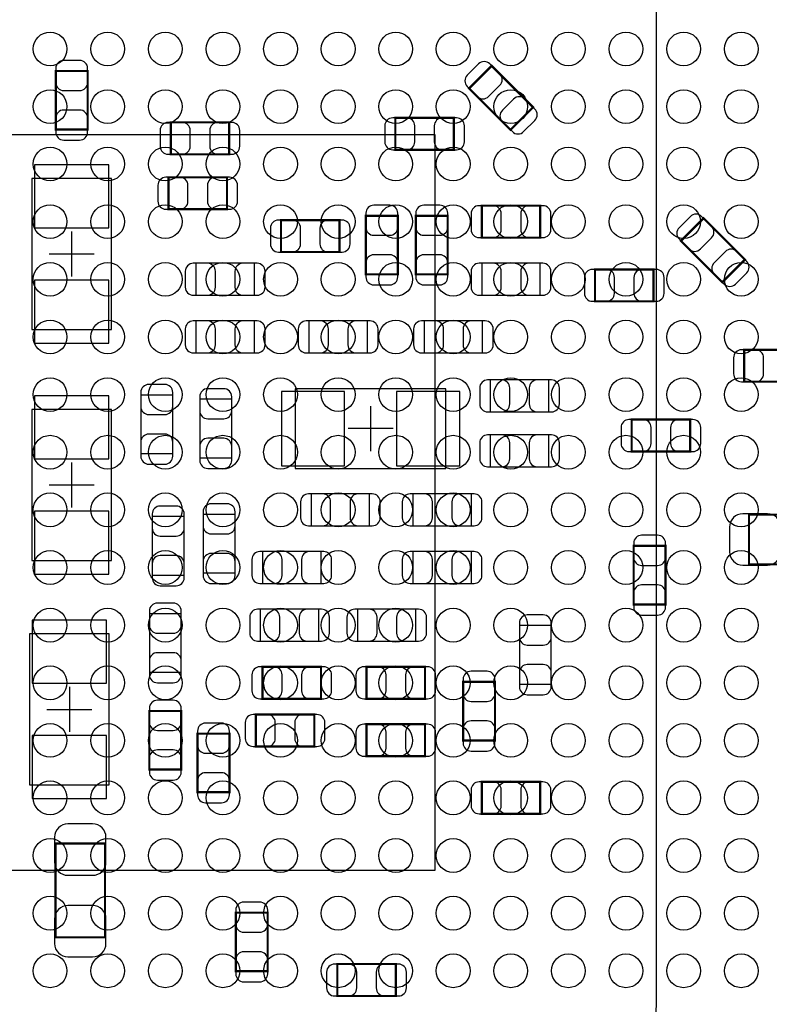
# Model space of a CAD drawing. Extents: x 6 to 62.7, y -1.8 to 30.1.
# Tile 6 of 12: x 30.9 to 39.3, y 7.6 to 18.7. Entities that reach past the tile are written whole.
import ezdxf

# ---------------------------------------------------------------- set-up
doc = ezdxf.new("R2010")
doc.units = 0
for name, color, linetype in [('PG_ASSEMBLY_BOTTOM', 140, 'CONTINUOUS'), ('PG_ASSEMBLY_TOP', 140, 'CONTINUOUS'), ('PG_BODY_CENTER', 211, 'CONTINUOUS'), ('PIN_BOTTOM', 2, 'CONTINUOUS'), ('PIN_TOP', 160, 'CONTINUOUS')]:
    doc.layers.add(name, color=color, linetype=linetype)

msp = doc.modelspace()

# ---------------------------------------------------------------- linework, layer by layer
at = {"layer": 'PG_ASSEMBLY_BOTTOM', "const_width": 0.024892}
for points in [[(31.642558, 18.132806), (31.282386, 18.132806), (31.282386, 17.472914), (31.642558, 17.472914), (31.642558, 18.132806)], [(36.202874, 18.19148), (35.948112, 17.936718), (36.41471, 17.47012), (36.669472, 17.724882), (36.202874, 18.19148)], [(33.240218, 17.193514), (33.240218, 17.553686), (32.580326, 17.553686), (32.580326, 17.193514), (33.240218, 17.193514)], [(35.775138, 17.244314), (35.775138, 17.604486), (35.115246, 17.604486), (35.115246, 17.244314), (35.775138, 17.244314)], [(33.214818, 16.573754), (33.214818, 16.933926), (32.554926, 16.933926), (32.554926, 16.573754), (33.214818, 16.573754)], [(36.750498, 16.253714), (36.750498, 16.613886), (36.090606, 16.613886), (36.090606, 16.253714), (36.750498, 16.253714)], [(33.824926, 16.451326), (33.824926, 16.091154), (34.484818, 16.091154), (34.484818, 16.451326), (33.824926, 16.451326)], [(35.142678, 16.499586), (34.782506, 16.499586), (34.782506, 15.839694), (35.142678, 15.839694), (35.142678, 16.499586)], [(35.706558, 16.499586), (35.346386, 16.499586), (35.346386, 15.839694), (35.706558, 15.839694), (35.706558, 16.499586)], [(38.593522, 16.4719), (38.33876, 16.217138), (38.805358, 15.75054), (39.06012, 16.005302), (38.593522, 16.4719)], [(38.028626, 15.534894), (38.028626, 15.895066), (37.368734, 15.895066), (37.368734, 15.534894), (38.028626, 15.534894)], [(39.052246, 14.988286), (39.052246, 14.628114), (39.712138, 14.628114), (39.712138, 14.988286), (39.052246, 14.988286)], [(37.782246, 14.200886), (37.782246, 13.840714), (38.442138, 13.840714), (38.442138, 14.200886), (37.782246, 14.200886)], [(40.16629, 12.568682), (40.16629, 13.128498), (39.106094, 13.128498), (39.106094, 12.568682), (40.16629, 12.568682)], [(37.805106, 12.116054), (38.165278, 12.116054), (38.165278, 12.775946), (37.805106, 12.775946), (37.805106, 12.116054)], [(33.616646, 11.411966), (33.616646, 11.051794), (34.276538, 11.051794), (34.276538, 11.411966), (33.616646, 11.411966)], [(35.450018, 11.051794), (35.450018, 11.411966), (34.790126, 11.411966), (34.790126, 11.051794), (35.450018, 11.051794)], [(36.239958, 11.241786), (35.879786, 11.241786), (35.879786, 10.581894), (36.239958, 10.581894), (36.239958, 11.241786)], [(32.699198, 10.914126), (32.339026, 10.914126), (32.339026, 10.254234), (32.699198, 10.254234), (32.699198, 10.914126)], [(33.540446, 10.873486), (33.540446, 10.513314), (34.200338, 10.513314), (34.200338, 10.873486), (33.540446, 10.873486)], [(35.450018, 10.404094), (35.450018, 10.764266), (34.790126, 10.764266), (34.790126, 10.404094), (35.450018, 10.404094)], [(33.242758, 10.657586), (32.882586, 10.657586), (32.882586, 9.997694), (33.242758, 9.997694), (33.242758, 10.657586)], [(36.750498, 9.753854), (36.750498, 10.114026), (36.090606, 10.114026), (36.090606, 9.753854), (36.750498, 9.753854)], [(31.279084, 8.359902), (31.8389, 8.359902), (31.8389, 9.420098), (31.279084, 9.420098), (31.279084, 8.359902)], [(33.674558, 8.638286), (33.314386, 8.638286), (33.314386, 7.978394), (33.674558, 7.978394), (33.674558, 8.638286)], [(34.459926, 8.059166), (34.459926, 7.698994), (35.119818, 7.698994), (35.119818, 8.059166), (34.459926, 8.059166)]]:
    msp.add_lwpolyline(points, dxfattribs=at)
at = {"layer": 'PG_ASSEMBLY_BOTTOM'}
for points in [[(31.912052, 15.21714), (31.912052, 16.91894), (31.012892, 16.91894), (31.012892, 15.21714), (31.912052, 15.21714)], [(33.524698, 15.603474), (33.524698, 15.963646), (32.864806, 15.963646), (32.864806, 15.603474), (33.524698, 15.603474)], [(36.750498, 15.603474), (36.750498, 15.963646), (36.090606, 15.963646), (36.090606, 15.603474), (36.750498, 15.603474)], [(33.524698, 14.953234), (33.524698, 15.313406), (32.864806, 15.313406), (32.864806, 14.953234), (33.524698, 14.953234)], [(34.799778, 14.953234), (34.799778, 15.313406), (34.139886, 15.313406), (34.139886, 14.953234), (34.799778, 14.953234)], [(35.440366, 15.313406), (35.440366, 14.953234), (36.100258, 14.953234), (36.100258, 15.313406), (35.440366, 15.313406)], [(36.847018, 14.287754), (36.847018, 14.647926), (36.187126, 14.647926), (36.187126, 14.287754), (36.847018, 14.287754)], [(32.242506, 13.817854), (32.602678, 13.817854), (32.602678, 14.477746), (32.242506, 14.477746), (32.242506, 13.817854)], [(35.686492, 14.54912), (33.984692, 14.54912), (33.984692, 13.64996), (35.686492, 13.64996), (35.686492, 14.54912)], [(32.907986, 13.769594), (33.268158, 13.769594), (33.268158, 14.429486), (32.907986, 14.429486), (32.907986, 13.769594)], [(31.912052, 12.6111), (31.912052, 14.3129), (31.012892, 14.3129), (31.012892, 12.6111), (31.912052, 12.6111)], [(36.847018, 13.667994), (36.847018, 14.028166), (36.187126, 14.028166), (36.187126, 13.667994), (36.847018, 13.667994)], [(34.825178, 13.002514), (34.825178, 13.362686), (34.165286, 13.362686), (34.165286, 13.002514), (34.825178, 13.002514)], [(35.313366, 13.362686), (35.313366, 13.002514), (35.973258, 13.002514), (35.973258, 13.362686), (35.313366, 13.362686)], [(33.306258, 13.131546), (32.946086, 13.131546), (32.946086, 12.471654), (33.306258, 12.471654), (33.306258, 13.131546)], [(32.732218, 13.106146), (32.372046, 13.106146), (32.372046, 12.446254), (32.732218, 12.446254), (32.732218, 13.106146)], [(33.616646, 12.712446), (33.616646, 12.352274), (34.276538, 12.352274), (34.276538, 12.712446), (33.616646, 12.712446)], [(35.313366, 12.712446), (35.313366, 12.352274), (35.973258, 12.352274), (35.973258, 12.712446), (35.313366, 12.712446)], [(32.339026, 11.351514), (32.699198, 11.351514), (32.699198, 12.011406), (32.339026, 12.011406), (32.339026, 11.351514)], [(33.591246, 12.062206), (33.591246, 11.702034), (34.251138, 11.702034), (34.251138, 12.062206), (33.591246, 12.062206)], [(35.348418, 11.702034), (35.348418, 12.062206), (34.688526, 12.062206), (34.688526, 11.702034), (35.348418, 11.702034)], [(30.987492, 11.78306), (30.987492, 10.08126), (31.886652, 10.08126), (31.886652, 11.78306), (30.987492, 11.78306)], [(36.874958, 11.876786), (36.514786, 11.876786), (36.514786, 11.216894), (36.874958, 11.216894), (36.874958, 11.876786)]]:
    msp.add_lwpolyline(points, dxfattribs=at)
at = {"layer": 'PG_ASSEMBLY_TOP'}
msp.add_lwpolyline([(37.063172, 19.9136), (26.534872, 19.9136, 0.414206), (25.534112, 18.91284), (25.534112, 7.61746, 0.413884), (26.534872, 6.61924), (37.063172, 6.61924, 0.414138), (38.063932, 7.61746), (38.063932, 18.91284, 0.414459), (37.063172, 19.9136)], format="xyb", dxfattribs=at)
msp.add_lwpolyline([(35.564572, 9.1186), (35.564572, 17.4117), (28.036012, 17.4117), (28.036012, 9.1186), (35.564572, 9.1186)], dxfattribs=at)
at = {"layer": 'PG_BODY_CENTER'}
for points in [[(31.462472, 15.81404), (31.462472, 16.32204)], [(31.716472, 16.06804), (31.208472, 16.06804)], [(34.835592, 14.35354), (34.835592, 13.84554)], [(35.089592, 14.09954), (34.581592, 14.09954)], [(31.462472, 13.208), (31.462472, 13.716)], [(31.716472, 13.462), (31.208472, 13.462)], [(31.437072, 11.18616), (31.437072, 10.67816)], [(31.183072, 10.93216), (31.691072, 10.93216)]]:
    msp.add_lwpolyline(points, dxfattribs=at)
at = {"layer": 'PIN_BOTTOM'}
for points in [[(31.282386, 18.162778), (31.282386, 18.002758, 0.413587), (31.372556, 17.912842), (31.552388, 17.912842, 0.413587), (31.642558, 18.002758), (31.642558, 18.162778, 0.413587), (31.552388, 18.252694), (31.372556, 18.252694, 0.413587)], [(35.92703, 17.9578), (36.04006, 17.84477, 0.414276), (36.167568, 17.845024), (36.294568, 17.972024, 0.414276), (36.294822, 18.099532), (36.181792, 18.212562, 0.414276), (36.054284, 18.212308), (35.927284, 18.085308, 0.414276)], [(36.690554, 17.7038), (36.577524, 17.81683, 0.414276), (36.450016, 17.816576), (36.323016, 17.689576, 0.414276), (36.322762, 17.562068), (36.435792, 17.449038, 0.414276), (36.5633, 17.449292), (36.6903, 17.576292, 0.414276)], [(31.642558, 17.442942), (31.642558, 17.602962, 0.413587), (31.552388, 17.692878), (31.372556, 17.692878, 0.413587), (31.282386, 17.602962), (31.282386, 17.442942, 0.413587), (31.372556, 17.353026), (31.552388, 17.353026, 0.413587)], [(32.550354, 17.193514), (32.710374, 17.193514, 0.413587), (32.80029, 17.283684), (32.80029, 17.463516, 0.413587), (32.710374, 17.553686), (32.550354, 17.553686, 0.413587), (32.460438, 17.463516), (32.460438, 17.283684, 0.413587)], [(33.27019, 17.553686), (33.11017, 17.553686, 0.413587), (33.020254, 17.463516), (33.020254, 17.283684, 0.413587), (33.11017, 17.193514), (33.27019, 17.193514, 0.413587), (33.360106, 17.283684), (33.360106, 17.463516, 0.413587)], [(35.085274, 17.244314), (35.245294, 17.244314, 0.413587), (35.33521, 17.334484), (35.33521, 17.514316, 0.413587), (35.245294, 17.604486), (35.085274, 17.604486, 0.413587), (34.995358, 17.514316), (34.995358, 17.334484, 0.413587)], [(35.80511, 17.604486), (35.64509, 17.604486, 0.413587), (35.555174, 17.514316), (35.555174, 17.334484, 0.413587), (35.64509, 17.244314), (35.80511, 17.244314, 0.413587), (35.895026, 17.334484), (35.895026, 17.514316, 0.413587)], [(32.524954, 16.573754), (32.684974, 16.573754, 0.413587), (32.77489, 16.663924), (32.77489, 16.843756, 0.413587), (32.684974, 16.933926), (32.524954, 16.933926, 0.413587), (32.435038, 16.843756), (32.435038, 16.663924, 0.413587)], [(33.24479, 16.933926), (33.08477, 16.933926, 0.413587), (32.994854, 16.843756), (32.994854, 16.663924, 0.413587), (33.08477, 16.573754), (33.24479, 16.573754, 0.413587), (33.334706, 16.663924), (33.334706, 16.843756, 0.413587)], [(34.782506, 16.529558), (34.782506, 16.369538, 0.413587), (34.872676, 16.279622), (35.052508, 16.279622, 0.413587), (35.142678, 16.369538), (35.142678, 16.529558, 0.413587), (35.052508, 16.619474), (34.872676, 16.619474, 0.413587)], [(35.346386, 16.529558), (35.346386, 16.369538, 0.413587), (35.436556, 16.279622), (35.616388, 16.279622, 0.413587), (35.706558, 16.369538), (35.706558, 16.529558, 0.413587), (35.616388, 16.619474), (35.436556, 16.619474, 0.413587)], [(36.060634, 16.253714), (36.220654, 16.253714, 0.413587), (36.31057, 16.343884), (36.31057, 16.523716, 0.413587), (36.220654, 16.613886), (36.060634, 16.613886, 0.413587), (35.970718, 16.523716), (35.970718, 16.343884, 0.413587)], [(36.78047, 16.613886), (36.62045, 16.613886, 0.413587), (36.530534, 16.523716), (36.530534, 16.343884, 0.413587), (36.62045, 16.253714), (36.78047, 16.253714, 0.413587), (36.870386, 16.343884), (36.870386, 16.523716, 0.413587)], [(33.794954, 16.091154), (33.954974, 16.091154, 0.413587), (34.04489, 16.181324), (34.04489, 16.361156, 0.413587), (33.954974, 16.451326), (33.794954, 16.451326, 0.413587), (33.705038, 16.361156), (33.705038, 16.181324, 0.413587)], [(34.51479, 16.451326), (34.35477, 16.451326, 0.413587), (34.264854, 16.361156), (34.264854, 16.181324, 0.413587), (34.35477, 16.091154), (34.51479, 16.091154, 0.413587), (34.604706, 16.181324), (34.604706, 16.361156, 0.413587)], [(38.317678, 16.23822), (38.430708, 16.12519, 0.414276), (38.558216, 16.125444), (38.685216, 16.252444, 0.414276), (38.68547, 16.379952), (38.57244, 16.492982, 0.414276), (38.444932, 16.492728), (38.317932, 16.365728, 0.414276)], [(39.081202, 15.98422), (38.968172, 16.09725, 0.414276), (38.840664, 16.096996), (38.713664, 15.969996, 0.414276), (38.71341, 15.842488), (38.82644, 15.729458, 0.414276), (38.953948, 15.729712), (39.080948, 15.856712, 0.414276)], [(35.142678, 15.809722), (35.142678, 15.969742, 0.413587), (35.052508, 16.059658), (34.872676, 16.059658, 0.413587), (34.782506, 15.969742), (34.782506, 15.809722, 0.413587), (34.872676, 15.719806), (35.052508, 15.719806, 0.413587)], [(35.706558, 15.809722), (35.706558, 15.969742, 0.413587), (35.616388, 16.059658), (35.436556, 16.059658, 0.413587), (35.346386, 15.969742), (35.346386, 15.809722, 0.413587), (35.436556, 15.719806), (35.616388, 15.719806, 0.413587)], [(32.834834, 15.603474), (32.994854, 15.603474, 0.413587), (33.08477, 15.693644), (33.08477, 15.873476, 0.413587), (32.994854, 15.963646), (32.834834, 15.963646, 0.413587), (32.744918, 15.873476), (32.744918, 15.693644, 0.413587)], [(33.55467, 15.963646), (33.39465, 15.963646, 0.413587), (33.304734, 15.873476), (33.304734, 15.693644, 0.413587), (33.39465, 15.603474), (33.55467, 15.603474, 0.413587), (33.644586, 15.693644), (33.644586, 15.873476, 0.413587)], [(36.060634, 15.603474), (36.220654, 15.603474, 0.413587), (36.31057, 15.693644), (36.31057, 15.873476, 0.413587), (36.220654, 15.963646), (36.060634, 15.963646, 0.413587), (35.970718, 15.873476), (35.970718, 15.693644, 0.413587)], [(36.78047, 15.963646), (36.62045, 15.963646, 0.413587), (36.530534, 15.873476), (36.530534, 15.693644, 0.413587), (36.62045, 15.603474), (36.78047, 15.603474, 0.413587), (36.870386, 15.693644), (36.870386, 15.873476, 0.413587)], [(37.338762, 15.534894), (37.498782, 15.534894, 0.413587), (37.588698, 15.625064), (37.588698, 15.804896, 0.413587), (37.498782, 15.895066), (37.338762, 15.895066, 0.413587), (37.248846, 15.804896), (37.248846, 15.625064, 0.413587)], [(38.058598, 15.895066), (37.898578, 15.895066, 0.413587), (37.808662, 15.804896), (37.808662, 15.625064, 0.413587), (37.898578, 15.534894), (38.058598, 15.534894, 0.413587), (38.148514, 15.625064), (38.148514, 15.804896, 0.413587)], [(32.834834, 14.953234), (32.994854, 14.953234, 0.413587), (33.08477, 15.043404), (33.08477, 15.223236, 0.413587), (32.994854, 15.313406), (32.834834, 15.313406, 0.413587), (32.744918, 15.223236), (32.744918, 15.043404, 0.413587)], [(33.55467, 15.313406), (33.39465, 15.313406, 0.413587), (33.304734, 15.223236), (33.304734, 15.043404, 0.413587), (33.39465, 14.953234), (33.55467, 14.953234, 0.413587), (33.644586, 15.043404), (33.644586, 15.223236, 0.413587)], [(34.109914, 14.953234), (34.269934, 14.953234, 0.413587), (34.35985, 15.043404), (34.35985, 15.223236, 0.413587), (34.269934, 15.313406), (34.109914, 15.313406, 0.413587), (34.019998, 15.223236), (34.019998, 15.043404, 0.413587)], [(34.82975, 15.313406), (34.66973, 15.313406, 0.413587), (34.579814, 15.223236), (34.579814, 15.043404, 0.413587), (34.66973, 14.953234), (34.82975, 14.953234, 0.413587), (34.919666, 15.043404), (34.919666, 15.223236, 0.413587)], [(35.410394, 14.953234), (35.570414, 14.953234, 0.413587), (35.66033, 15.043404), (35.66033, 15.223236, 0.413587), (35.570414, 15.313406), (35.410394, 15.313406, 0.413587), (35.320478, 15.223236), (35.320478, 15.043404, 0.413587)], [(36.13023, 15.313406), (35.97021, 15.313406, 0.413587), (35.880294, 15.223236), (35.880294, 15.043404, 0.413587), (35.97021, 14.953234), (36.13023, 14.953234, 0.413587), (36.220146, 15.043404), (36.220146, 15.223236, 0.413587)], [(39.022274, 14.628114), (39.182294, 14.628114, 0.413587), (39.27221, 14.718284), (39.27221, 14.898116, 0.413587), (39.182294, 14.988286), (39.022274, 14.988286, 0.413587), (38.932358, 14.898116), (38.932358, 14.718284, 0.413587)], [(32.242506, 14.507718), (32.242506, 14.347698, 0.413587), (32.332676, 14.257782), (32.512508, 14.257782, 0.413587), (32.602678, 14.347698), (32.602678, 14.507718, 0.413587), (32.512508, 14.597634), (32.332676, 14.597634, 0.413587)], [(36.157154, 14.287754), (36.317174, 14.287754, 0.413587), (36.40709, 14.377924), (36.40709, 14.557756, 0.413587), (36.317174, 14.647926), (36.157154, 14.647926, 0.413587), (36.067238, 14.557756), (36.067238, 14.377924, 0.413587)], [(36.87699, 14.647926), (36.71697, 14.647926, 0.413587), (36.627054, 14.557756), (36.627054, 14.377924, 0.413587), (36.71697, 14.287754), (36.87699, 14.287754, 0.413587), (36.966906, 14.377924), (36.966906, 14.557756, 0.413587)], [(32.907986, 14.459458), (32.907986, 14.299438, 0.413587), (32.998156, 14.209522), (33.177988, 14.209522, 0.413587), (33.268158, 14.299438), (33.268158, 14.459458, 0.413587), (33.177988, 14.549374), (32.998156, 14.549374, 0.413587)], [(37.752274, 13.840714), (37.912294, 13.840714, 0.413587), (38.00221, 13.930884), (38.00221, 14.110716, 0.413587), (37.912294, 14.200886), (37.752274, 14.200886, 0.413587), (37.662358, 14.110716), (37.662358, 13.930884, 0.413587)], [(38.47211, 14.200886), (38.31209, 14.200886, 0.413587), (38.222174, 14.110716), (38.222174, 13.930884, 0.413587), (38.31209, 13.840714), (38.47211, 13.840714, 0.413587), (38.562026, 13.930884), (38.562026, 14.110716, 0.413587)], [(32.602678, 13.787882), (32.602678, 13.947902, 0.413587), (32.512508, 14.037818), (32.332676, 14.037818, 0.413587), (32.242506, 13.947902), (32.242506, 13.787882, 0.413587), (32.332676, 13.697966), (32.512508, 13.697966, 0.413587)], [(36.157154, 13.667994), (36.317174, 13.667994, 0.413587), (36.40709, 13.758164), (36.40709, 13.937996, 0.413587), (36.317174, 14.028166), (36.157154, 14.028166, 0.413587), (36.067238, 13.937996), (36.067238, 13.758164, 0.413587)], [(36.87699, 14.028166), (36.71697, 14.028166, 0.413587), (36.627054, 13.937996), (36.627054, 13.758164, 0.413587), (36.71697, 13.667994), (36.87699, 13.667994, 0.413587), (36.966906, 13.758164), (36.966906, 13.937996, 0.413587)], [(33.268158, 13.739622), (33.268158, 13.899642, 0.413587), (33.177988, 13.989558), (32.998156, 13.989558, 0.413587), (32.907986, 13.899642), (32.907986, 13.739622, 0.413587), (32.998156, 13.649706), (33.177988, 13.649706, 0.413587)], [(34.135314, 13.002514), (34.295334, 13.002514, 0.413587), (34.38525, 13.092684), (34.38525, 13.272516, 0.413587), (34.295334, 13.362686), (34.135314, 13.362686, 0.413587), (34.045398, 13.272516), (34.045398, 13.092684, 0.413587)], [(34.85515, 13.362686), (34.69513, 13.362686, 0.413587), (34.605214, 13.272516), (34.605214, 13.092684, 0.413587), (34.69513, 13.002514), (34.85515, 13.002514, 0.413587), (34.945066, 13.092684), (34.945066, 13.272516, 0.413587)], [(35.283394, 13.002514), (35.443414, 13.002514, 0.413587), (35.53333, 13.092684), (35.53333, 13.272516, 0.413587), (35.443414, 13.362686), (35.283394, 13.362686, 0.413587), (35.193478, 13.272516), (35.193478, 13.092684, 0.413587)], [(36.00323, 13.362686), (35.84321, 13.362686, 0.413587), (35.753294, 13.272516), (35.753294, 13.092684, 0.413587), (35.84321, 13.002514), (36.00323, 13.002514, 0.413587), (36.093146, 13.092684), (36.093146, 13.272516, 0.413587)], [(32.372046, 13.136118), (32.372046, 12.976098, 0.413587), (32.462216, 12.886182), (32.642048, 12.886182, 0.413587), (32.732218, 12.976098), (32.732218, 13.136118, 0.413587), (32.642048, 13.226034), (32.462216, 13.226034, 0.413587)], [(32.946086, 13.161518), (32.946086, 13.001498, 0.413587), (33.036256, 12.911582), (33.216088, 12.911582, 0.413587), (33.306258, 13.001498), (33.306258, 13.161518, 0.413587), (33.216088, 13.251434), (33.036256, 13.251434, 0.413587)], [(39.036244, 12.558522), (39.316152, 12.558522, 0.414846), (39.466266, 12.708636), (39.466266, 12.988544, 0.414846), (39.316152, 13.138658), (39.036244, 13.138658, 0.414846), (38.88613, 12.988544), (38.88613, 12.708636, 0.414846)], [(37.805106, 12.805918), (37.805106, 12.645898, 0.413587), (37.895276, 12.555982), (38.075108, 12.555982, 0.413587), (38.165278, 12.645898), (38.165278, 12.805918, 0.413587), (38.075108, 12.895834), (37.895276, 12.895834, 0.413587)], [(32.732218, 12.416282), (32.732218, 12.576302, 0.413587), (32.642048, 12.666218), (32.462216, 12.666218, 0.413587), (32.372046, 12.576302), (32.372046, 12.416282, 0.413587), (32.462216, 12.326366), (32.642048, 12.326366, 0.413587)], [(33.306258, 12.441682), (33.306258, 12.601702, 0.413587), (33.216088, 12.691618), (33.036256, 12.691618, 0.413587), (32.946086, 12.601702), (32.946086, 12.441682, 0.413587), (33.036256, 12.351766), (33.216088, 12.351766, 0.413587)], [(33.586674, 12.352274), (33.746694, 12.352274, 0.413587), (33.83661, 12.442444), (33.83661, 12.622276, 0.413587), (33.746694, 12.712446), (33.586674, 12.712446, 0.413587), (33.496758, 12.622276), (33.496758, 12.442444, 0.413587)], [(34.30651, 12.712446), (34.14649, 12.712446, 0.413587), (34.056574, 12.622276), (34.056574, 12.442444, 0.413587), (34.14649, 12.352274), (34.30651, 12.352274, 0.413587), (34.396426, 12.442444), (34.396426, 12.622276, 0.413587)], [(35.283394, 12.352274), (35.443414, 12.352274, 0.413587), (35.53333, 12.442444), (35.53333, 12.622276, 0.413587), (35.443414, 12.712446), (35.283394, 12.712446, 0.413587), (35.193478, 12.622276), (35.193478, 12.442444, 0.413587)], [(36.00323, 12.712446), (35.84321, 12.712446, 0.413587), (35.753294, 12.622276), (35.753294, 12.442444, 0.413587), (35.84321, 12.352274), (36.00323, 12.352274, 0.413587), (36.093146, 12.442444), (36.093146, 12.622276, 0.413587)], [(38.165278, 12.086082), (38.165278, 12.246102, 0.413587), (38.075108, 12.336018), (37.895276, 12.336018, 0.413587), (37.805106, 12.246102), (37.805106, 12.086082, 0.413587), (37.895276, 11.996166), (38.075108, 11.996166, 0.413587)], [(32.339026, 12.041378), (32.339026, 11.881358, 0.413587), (32.429196, 11.791442), (32.609028, 11.791442, 0.413587), (32.699198, 11.881358), (32.699198, 12.041378, 0.413587), (32.609028, 12.131294), (32.429196, 12.131294, 0.413587)], [(33.561274, 11.702034), (33.721294, 11.702034, 0.413587), (33.81121, 11.792204), (33.81121, 11.972036, 0.413587), (33.721294, 12.062206), (33.561274, 12.062206, 0.413587), (33.471358, 11.972036), (33.471358, 11.792204, 0.413587)], [(34.28111, 12.062206), (34.12109, 12.062206, 0.413587), (34.031174, 11.972036), (34.031174, 11.792204, 0.413587), (34.12109, 11.702034), (34.28111, 11.702034, 0.413587), (34.371026, 11.792204), (34.371026, 11.972036, 0.413587)], [(34.658554, 11.702034), (34.818574, 11.702034, 0.413587), (34.90849, 11.792204), (34.90849, 11.972036, 0.413587), (34.818574, 12.062206), (34.658554, 12.062206, 0.413587), (34.568638, 11.972036), (34.568638, 11.792204, 0.413587)], [(35.37839, 12.062206), (35.21837, 12.062206, 0.413587), (35.128454, 11.972036), (35.128454, 11.792204, 0.413587), (35.21837, 11.702034), (35.37839, 11.702034, 0.413587), (35.468306, 11.792204), (35.468306, 11.972036, 0.413587)], [(36.514786, 11.906758), (36.514786, 11.746738, 0.413587), (36.604956, 11.656822), (36.784788, 11.656822, 0.413587), (36.874958, 11.746738), (36.874958, 11.906758, 0.413587), (36.784788, 11.996674), (36.604956, 11.996674, 0.413587)], [(32.699198, 11.321542), (32.699198, 11.481562, 0.413587), (32.609028, 11.571478), (32.429196, 11.571478, 0.413587), (32.339026, 11.481562), (32.339026, 11.321542, 0.413587), (32.429196, 11.231626), (32.609028, 11.231626, 0.413587)], [(33.586674, 11.051794), (33.746694, 11.051794, 0.413587), (33.83661, 11.141964), (33.83661, 11.321796, 0.413587), (33.746694, 11.411966), (33.586674, 11.411966, 0.413587), (33.496758, 11.321796), (33.496758, 11.141964, 0.413587)], [(34.30651, 11.411966), (34.14649, 11.411966, 0.413587), (34.056574, 11.321796), (34.056574, 11.141964, 0.413587), (34.14649, 11.051794), (34.30651, 11.051794, 0.413587), (34.396426, 11.141964), (34.396426, 11.321796, 0.413587)], [(34.760154, 11.051794), (34.920174, 11.051794, 0.413587), (35.01009, 11.141964), (35.01009, 11.321796, 0.413587), (34.920174, 11.411966), (34.760154, 11.411966, 0.413587), (34.670238, 11.321796), (34.670238, 11.141964, 0.413587)], [(35.47999, 11.411966), (35.31997, 11.411966, 0.413587), (35.230054, 11.321796), (35.230054, 11.141964, 0.413587), (35.31997, 11.051794), (35.47999, 11.051794, 0.413587), (35.569906, 11.141964), (35.569906, 11.321796, 0.413587)], [(35.879786, 11.271758), (35.879786, 11.111738, 0.413587), (35.969956, 11.021822), (36.149788, 11.021822, 0.413587), (36.239958, 11.111738), (36.239958, 11.271758, 0.413587), (36.149788, 11.361674), (35.969956, 11.361674, 0.413587)], [(36.874958, 11.186922), (36.874958, 11.346942, 0.413587), (36.784788, 11.436858), (36.604956, 11.436858, 0.413587), (36.514786, 11.346942), (36.514786, 11.186922, 0.413587), (36.604956, 11.097006), (36.784788, 11.097006, 0.413587)], [(32.339026, 10.944098), (32.339026, 10.784078, 0.413587), (32.429196, 10.694162), (32.609028, 10.694162, 0.413587), (32.699198, 10.784078), (32.699198, 10.944098, 0.413587), (32.609028, 11.034014), (32.429196, 11.034014, 0.413587)], [(32.882586, 10.687558), (32.882586, 10.527538, 0.413587), (32.972756, 10.437622), (33.152588, 10.437622, 0.413587), (33.242758, 10.527538), (33.242758, 10.687558, 0.413587), (33.152588, 10.777474), (32.972756, 10.777474, 0.413587)], [(33.510474, 10.513314), (33.670494, 10.513314, 0.413587), (33.76041, 10.603484), (33.76041, 10.783316, 0.413587), (33.670494, 10.873486), (33.510474, 10.873486, 0.413587), (33.420558, 10.783316), (33.420558, 10.603484, 0.413587)], [(34.23031, 10.873486), (34.07029, 10.873486, 0.413587), (33.980374, 10.783316), (33.980374, 10.603484, 0.413587), (34.07029, 10.513314), (34.23031, 10.513314, 0.413587), (34.320226, 10.603484), (34.320226, 10.783316, 0.413587)], [(36.239958, 10.551922), (36.239958, 10.711942, 0.413587), (36.149788, 10.801858), (35.969956, 10.801858, 0.413587), (35.879786, 10.711942), (35.879786, 10.551922, 0.413587), (35.969956, 10.462006), (36.149788, 10.462006, 0.413587)], [(34.760154, 10.404094), (34.920174, 10.404094, 0.413587), (35.01009, 10.494264), (35.01009, 10.674096, 0.413587), (34.920174, 10.764266), (34.760154, 10.764266, 0.413587), (34.670238, 10.674096), (34.670238, 10.494264, 0.413587)], [(35.47999, 10.764266), (35.31997, 10.764266, 0.413587), (35.230054, 10.674096), (35.230054, 10.494264, 0.413587), (35.31997, 10.404094), (35.47999, 10.404094, 0.413587), (35.569906, 10.494264), (35.569906, 10.674096, 0.413587)], [(32.699198, 10.224262), (32.699198, 10.384282, 0.413587), (32.609028, 10.474198), (32.429196, 10.474198, 0.413587), (32.339026, 10.384282), (32.339026, 10.224262, 0.413587), (32.429196, 10.134346), (32.609028, 10.134346, 0.413587)], [(33.242758, 9.967722), (33.242758, 10.127742, 0.413587), (33.152588, 10.217658), (32.972756, 10.217658, 0.413587), (32.882586, 10.127742), (32.882586, 9.967722, 0.413587), (32.972756, 9.877806), (33.152588, 9.877806, 0.413587)], [(36.060634, 9.753854), (36.220654, 9.753854, 0.413587), (36.31057, 9.844024), (36.31057, 10.023856, 0.413587), (36.220654, 10.114026), (36.060634, 10.114026, 0.413587), (35.970718, 10.023856), (35.970718, 9.844024, 0.413587)], [(36.78047, 10.114026), (36.62045, 10.114026, 0.413587), (36.530534, 10.023856), (36.530534, 9.844024, 0.413587), (36.62045, 9.753854), (36.78047, 9.753854, 0.413587), (36.870386, 9.844024), (36.870386, 10.023856, 0.413587)], [(31.268924, 9.489948), (31.268924, 9.21004, 0.414846), (31.419038, 9.059926), (31.698946, 9.059926, 0.414846), (31.84906, 9.21004), (31.84906, 9.489948, 0.414846), (31.698946, 9.640062), (31.419038, 9.640062, 0.414846)], [(31.84906, 8.290052), (31.84906, 8.56996, 0.414846), (31.698946, 8.720074), (31.419038, 8.720074, 0.414846), (31.268924, 8.56996), (31.268924, 8.290052, 0.414846), (31.419038, 8.139938), (31.698946, 8.139938, 0.414846)], [(33.314386, 8.668258), (33.314386, 8.508238, 0.413587), (33.404556, 8.418322), (33.584388, 8.418322, 0.413587), (33.674558, 8.508238), (33.674558, 8.668258, 0.413587), (33.584388, 8.758174), (33.404556, 8.758174, 0.413587)], [(33.674558, 7.948422), (33.674558, 8.108442, 0.413587), (33.584388, 8.198358), (33.404556, 8.198358, 0.413587), (33.314386, 8.108442), (33.314386, 7.948422, 0.413587), (33.404556, 7.858506), (33.584388, 7.858506, 0.413587)], [(34.429954, 7.698994), (34.589974, 7.698994, 0.413587), (34.67989, 7.789164), (34.67989, 7.968996, 0.413587), (34.589974, 8.059166), (34.429954, 8.059166, 0.413587), (34.340038, 7.968996), (34.340038, 7.789164, 0.413587)], [(35.14979, 8.059166), (34.98977, 8.059166, 0.413587), (34.899854, 7.968996), (34.899854, 7.789164, 0.413587), (34.98977, 7.698994), (35.14979, 7.698994, 0.413587), (35.239706, 7.789164), (35.239706, 7.968996, 0.413587)]]:
    msp.add_lwpolyline(points, format="xyb", close=True, dxfattribs=at)
for points in [[(31.043372, 16.36268), (31.881572, 16.36268), (31.881572, 17.07388), (31.043372, 17.07388)], [(31.043372, 15.0622), (31.881572, 15.0622), (31.881572, 15.7734), (31.043372, 15.7734)], [(31.043372, 13.75664), (31.881572, 13.75664), (31.881572, 14.46784), (31.043372, 14.46784)], [(34.540952, 13.68044), (34.540952, 14.51864), (33.829752, 14.51864), (33.829752, 13.68044)], [(35.841432, 13.68044), (35.841432, 14.51864), (35.130232, 14.51864), (35.130232, 13.68044)], [(31.043372, 12.45616), (31.881572, 12.45616), (31.881572, 13.16736), (31.043372, 13.16736)], [(31.856172, 11.938), (31.017972, 11.938), (31.017972, 11.2268), (31.856172, 11.2268)], [(31.856172, 10.63752), (31.017972, 10.63752), (31.017972, 9.92632), (31.856172, 9.92632)]]:
    msp.add_lwpolyline(points, close=True, dxfattribs=at)
at = {"layer": 'PIN_TOP'}
for centre in [(31.218632, 18.38198), (31.868872, 18.38198), (32.519112, 18.38198), (33.169352, 18.38198), (33.819592, 18.38198), (34.469832, 18.38198), (35.120072, 18.38198), (35.767772, 18.38198), (36.418012, 18.38198), (37.068252, 18.38198), (37.718492, 18.38198), (38.368732, 18.38198), (39.018972, 18.38198), (31.218632, 17.73174), (31.868872, 17.73174), (32.519112, 17.73174), (33.169352, 17.73174), (33.819592, 17.73174), (34.469832, 17.73174), (35.120072, 17.73174), (35.767772, 17.73174), (36.418012, 17.73174), (37.068252, 17.73174), (37.718492, 17.73174), (38.368732, 17.73174), (39.018972, 17.73174), (31.218632, 17.08404), (31.868872, 17.08404), (32.519112, 17.08404), (33.169352, 17.08404), (33.819592, 17.08404), (34.469832, 17.08404), (35.120072, 17.08404), (35.767772, 17.08404), (36.418012, 17.08404), (37.068252, 17.08404), (37.718492, 17.08404), (38.368732, 17.08404), (39.018972, 17.08404), (31.218632, 16.4338), (31.868872, 16.4338), (32.519112, 16.4338), (33.169352, 16.4338), (33.819592, 16.4338), (34.469832, 16.4338), (35.120072, 16.4338), (35.767772, 16.4338), (36.418012, 16.4338), (37.068252, 16.4338), (37.718492, 16.4338), (38.368732, 16.4338), (39.018972, 16.4338), (31.218632, 15.78356), (31.868872, 15.78356), (32.519112, 15.78356), (33.169352, 15.78356), (33.819592, 15.78356), (34.469832, 15.78356), (35.120072, 15.78356), (35.767772, 15.78356), (36.418012, 15.78356), (37.068252, 15.78356), (37.718492, 15.78356), (38.368732, 15.78356), (39.018972, 15.78356), (31.218632, 15.13332), (31.868872, 15.13332), (32.519112, 15.13332), (33.169352, 15.13332), (33.819592, 15.13332), (34.469832, 15.13332), (35.120072, 15.13332), (35.767772, 15.13332), (36.418012, 15.13332), (37.068252, 15.13332), (37.718492, 15.13332), (38.368732, 15.13332), (39.018972, 15.13332), (31.218632, 14.48308), (31.868872, 14.48308), (32.519112, 14.48308), (33.169352, 14.48308), (33.819592, 14.48308), (34.469832, 14.48308), (35.120072, 14.48308), (35.767772, 14.48308), (36.418012, 14.48308), (37.068252, 14.48308), (37.718492, 14.48308), (38.368732, 14.48308), (39.018972, 14.48308), (31.218632, 13.83284), (31.868872, 13.83284), (32.519112, 13.83284), (33.169352, 13.83284), (33.819592, 13.83284), (34.469832, 13.83284), (35.120072, 13.83284), (35.767772, 13.83284), (36.418012, 13.83284), (37.068252, 13.83284), (37.718492, 13.83284), (38.368732, 13.83284), (39.018972, 13.83284), (31.218632, 13.1826), (31.868872, 13.1826), (32.519112, 13.1826), (33.169352, 13.1826), (33.819592, 13.1826), (34.469832, 13.1826), (35.120072, 13.1826), (35.767772, 13.1826), (36.418012, 13.1826), (37.068252, 13.1826), (37.718492, 13.1826), (38.368732, 13.1826), (39.018972, 13.1826), (31.218632, 12.53236), (31.868872, 12.53236), (32.519112, 12.53236), (33.169352, 12.53236), (33.819592, 12.53236), (34.469832, 12.53236), (35.120072, 12.53236), (35.767772, 12.53236), (36.418012, 12.53236), (37.068252, 12.53236), (37.718492, 12.53236), (38.368732, 12.53236), (39.018972, 12.53236), (31.218632, 11.88212), (31.868872, 11.88212), (32.519112, 11.88212), (33.169352, 11.88212), (33.819592, 11.88212), (34.469832, 11.88212), (35.120072, 11.88212), (35.767772, 11.88212), (36.418012, 11.88212), (37.068252, 11.88212), (37.718492, 11.88212), (38.368732, 11.88212), (39.018972, 11.88212), (31.218632, 11.23188), (31.868872, 11.23188), (32.519112, 11.23188), (33.169352, 11.23188), (33.819592, 11.23188), (34.469832, 11.23188), (35.120072, 11.23188), (35.767772, 11.23188), (36.418012, 11.23188), (37.068252, 11.23188), (37.718492, 11.23188), (38.368732, 11.23188), (39.018972, 11.23188), (31.218632, 10.58164), (31.868872, 10.58164), (32.519112, 10.58164), (33.169352, 10.58164), (33.819592, 10.58164), (34.469832, 10.58164), (35.120072, 10.58164), (35.767772, 10.58164), (36.418012, 10.58164), (37.068252, 10.58164), (37.718492, 10.58164), (38.368732, 10.58164), (39.018972, 10.58164), (31.218632, 9.93394), (31.868872, 9.93394), (32.519112, 9.93394), (33.169352, 9.93394), (33.819592, 9.93394), (34.469832, 9.93394), (35.120072, 9.93394), (35.767772, 9.93394), (36.418012, 9.93394), (37.068252, 9.93394), (37.718492, 9.93394), (38.368732, 9.93394), (39.018972, 9.93394), (31.218632, 9.2837), (31.868872, 9.2837), (32.519112, 9.2837), (33.169352, 9.2837), (33.819592, 9.2837), (34.469832, 9.2837), (35.120072, 9.2837), (35.767772, 9.2837), (36.418012, 9.2837), (37.068252, 9.2837), (37.718492, 9.2837), (38.368732, 9.2837), (39.018972, 9.2837), (31.218632, 8.63346), (31.868872, 8.63346), (32.519112, 8.63346), (33.169352, 8.63346), (33.819592, 8.63346), (34.469832, 8.63346), (35.120072, 8.63346), (35.767772, 8.63346), (36.418012, 8.63346), (37.068252, 8.63346), (37.718492, 8.63346), (38.368732, 8.63346), (39.018972, 8.63346), (31.218632, 7.98322), (31.868872, 7.98322), (32.519112, 7.98322), (33.169352, 7.98322), (33.819592, 7.98322), (34.469832, 7.98322), (35.120072, 7.98322), (35.767772, 7.98322), (36.418012, 7.98322), (37.068252, 7.98322), (37.718492, 7.98322), (38.368732, 7.98322), (39.018972, 7.98322)]:
    msp.add_circle(centre, 0.1905, dxfattribs=at)

doc.saveas('drawing.dxf')
